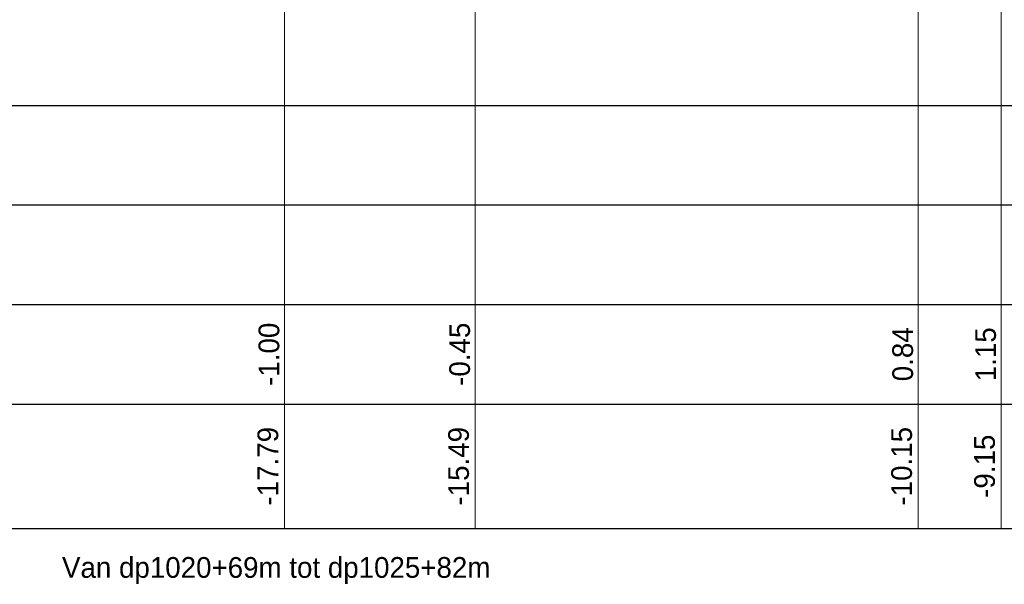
# Model space of a CAD drawing. Header units: metres. Extents: x -638 to 4513, y 95 to 2304.
# Tile 8 of 23: x 241 to 252, y 97 to 104. Entities that reach past the tile are written whole.
import ezdxf
from ezdxf.enums import TextEntityAlignment as Align

# ---------------------------------------------------------------- set-up
doc = ezdxf.new("R2010")
doc.units = ezdxf.units.M
doc.header["$LTSCALE"] = 0.1
for name, color, linetype in [('AL-2.5mm Tekst', 7, 'Continuous'), ('DP-Matenbalk', 1, 'Continuous'), ('DP-Matenbalk_nwhoogten', 7, 'Continuous')]:
    doc.layers.add(name, color=color, linetype=linetype)
doc.layers.add('DP-NW-Matenbalk_verlenglijnen', color=135, linetype='Continuous', lineweight=0)
doc.styles.add('dp-nwhgt', font='StagCAD.ttf', dxfattribs={"height": 0.25})
doc.styles.add('StagCAD', font='StagCAD.ttf')

msp = doc.modelspace()

# ---------------------------------------------------------------- linework, layer by layer
at = {"layer": 'DP-Matenbalk'}
for p, q in [((235.178, 102.698), (276.221, 102.698)), ((235.178, 101.498), (276.221, 101.498)), ((235.178, 100.298), (276.221, 100.298)), ((235.178, 99.098), (276.221, 99.098)), ((235.178, 97.598), (276.221, 97.598))]:
    msp.add_line(p, q, dxfattribs=at)
at = {"layer": 'DP-NW-Matenbalk_verlenglijnen'}
for p, q in [((252.355, 109.761), (252.355, 97.598)), ((251.355, 109.437), (251.355, 97.598)), ((243.711, 107.598), (243.711, 97.598))]:
    msp.add_line(p, q, dxfattribs=at)
at = {"layer": 'DP-NW-Matenbalk_verlenglijnen', "ltscale": 4}
msp.add_line((246.011, 108.151), (246.011, 97.598), dxfattribs=at)

# ---------------------------------------------------------------- texts
at = {"layer": 'AL-2.5mm Tekst', "insert": (241.028, 97.253), "char_height": 0.25, "width": 7.16697, "attachment_point": 1, "style": 'StagCAD'}
msp.add_mtext('Van dp1020+69m tot dp1025+82m', dxfattribs=at)
at = {"layer": 'DP-Matenbalk_nwhoogten', "style": 'dp-nwhgt'}
for tag, text, p in [('-1.00', 'HGT', (243.724, 99.698)), ('-0.45', 'HGT', (246.024, 99.698)), ('0.84', 'HGT', (251.368, 99.698)), ('1.15', 'HGT', (252.368, 99.698)), ('-17.79', 'AFST', (243.711, 98.348)), ('-15.49', 'AFST', (246.011, 98.348)), ('-10.15', 'AFST', (251.355, 98.348)), ('-9.15', 'AFST', (252.355, 98.348))]:
    msp.add_attdef(tag, text=text, height=0.25, rotation=90, dxfattribs=at).set_placement(p, align=Align.BOTTOM_CENTER)

doc.saveas('drawing.dxf')
